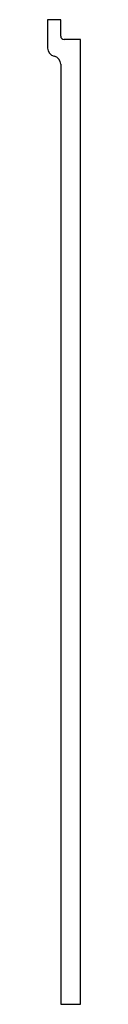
# Model space of a CAD drawing. Header units: millimetres. Extents: x 4119.935 to 4119.955, y 1656.588 to 1657.185.
import ezdxf

# ---------------------------------------------------------------- set-up
doc = ezdxf.new("R2010")
doc.units = ezdxf.units.MM
doc.layers.add('SANINDUSA', color=3, linetype='Continuous')

msp = doc.modelspace()

# ---------------------------------------------------------------- linework, layer by layer
at = {"layer": 'SANINDUSA'}
for p, q in [((4119.94347, 1657.18478), (4119.93547, 1657.18478)), ((4119.93547, 1657.18478), (4119.93547, 1657.16758)), ((4119.94347, 1657.17478), (4119.94347, 1657.18478)), ((4119.95547, 1657.17278), (4119.94547, 1657.17278)), ((4119.95547, 1656.58778), (4119.95547, 1657.17278)), ((4119.94347, 1657.15778), (4119.94347, 1656.58778)), ((4119.94347, 1656.58778), (4119.95547, 1656.58778))]:
    msp.add_line(p, q, dxfattribs=at)
for centre, radius, start, end in [((4119.94547, 1657.17478), 0.002, 180, 270), ((4119.94047, 1657.16758), 0.005, 180, 258.46304), ((4119.93847, 1657.15778), 0.005, 0, 78.46304)]:
    msp.add_arc(centre, radius, start, end, dxfattribs=at)

doc.saveas('drawing.dxf')
